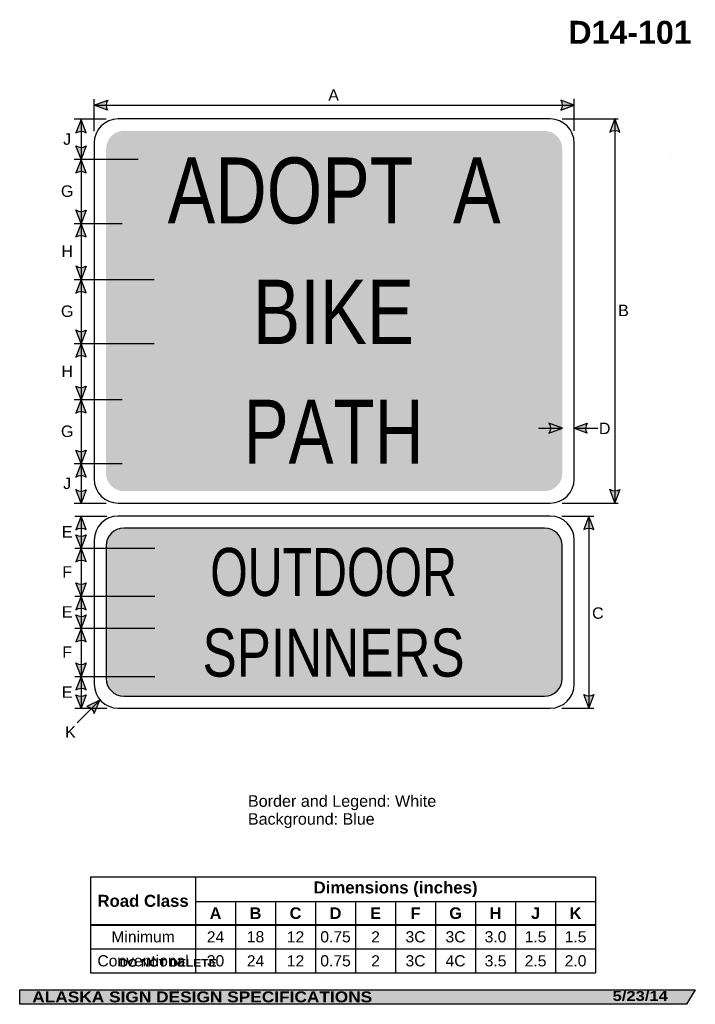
# Model space of a CAD drawing. Header units: feet. Extents: x 3.7 to 45.9, y 0.2 to 61.7.
import ezdxf
from ezdxf.enums import TextEntityAlignment as Align

# ---------------------------------------------------------------- set-up
doc = ezdxf.new("R2010")
doc.units = ezdxf.units.FT
doc.header["$MEASUREMENT"] = 0
doc.layers.add('Sign', color=7, linetype='Continuous')
doc.styles.add('ARIAL', font='arial.ttf')
doc.styles.add('ARIAL B', font='arialbd.ttf')
doc.styles.add('ARIAL BLACK B', font='ariblk.ttf')
doc.styles.add('ARIAL BLACK BI', font='ariblk.ttf')
doc.styles.add('FHWA SERIES C2000EX', font='txt')

# ---------------------------------------------------------------- blocks, each defined once
blk = doc.blocks.new('*T2')
at = {"color": 0, "linetype": 'ByBlock', "lineweight": -2, "transparency": 16777216}
for p, q in [((0, 0), (31.55600994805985, 0)), ((0, 0), (0, -5.990653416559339)), ((6.556009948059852, 0), (6.556009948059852, -5.990653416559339)), ((31.55600994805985, 0), (31.55600994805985, -5.990653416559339)), ((6.556009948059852, -1.537607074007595), (31.55600994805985, -1.537607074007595)), ((9.056009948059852, -1.537607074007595), (9.056009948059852, -5.990653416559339)), ((11.55600994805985, -1.537607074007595), (11.55600994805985, -5.990653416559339)), ((14.05600994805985, -1.537607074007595), (14.05600994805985, -5.990653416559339)), ((16.55600994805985, -1.537607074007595), (16.55600994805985, -5.990653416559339)), ((19.05600994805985, -1.537607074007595), (19.05600994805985, -5.990653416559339)), ((21.55600994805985, -1.537607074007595), (21.55600994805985, -5.990653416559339)), ((24.05600994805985, -1.537607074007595), (24.05600994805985, -5.990653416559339)), ((26.55600994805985, -1.537607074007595), (26.55600994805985, -5.990653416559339)), ((29.05600994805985, -1.537607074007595), (29.05600994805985, -5.990653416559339)), ((0, -2.990653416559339), (31.55600994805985, -2.990653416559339)), ((0, -4.490653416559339), (31.55600994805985, -4.490653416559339)), ((0, -5.990653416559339), (31.55600994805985, -5.990653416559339))]:
    blk.add_line(p, q, dxfattribs=at)
at = {"color": 18, "transparency": 16777216, "attachment_point": 5}
for s, insert, char_height, width, style in [('Dimensions (inches)', (19.05600994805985, -0.768803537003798), 0.75, 24.88, 'ARIAL B'), ('Road Class', (3.278004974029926, -1.495326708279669), 0.75, 6.436009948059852, 'ARIAL B'), ('A', (7.806009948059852, -2.264130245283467), 0.725, 2.379999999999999, 'ARIAL B'), ('B', (10.30600994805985, -2.264130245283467), 0.725, 2.379999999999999, 'ARIAL B'), ('C', (12.80600994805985, -2.264130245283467), 0.725, 2.379999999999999, 'ARIAL B'), ('D', (15.30600994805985, -2.264130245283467), 0.725, 2.379999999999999, 'ARIAL B'), ('E', (17.80600994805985, -2.264130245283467), 0.725, 2.379999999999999, 'ARIAL B'), ('F', (20.30600994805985, -2.264130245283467), 0.725, 2.379999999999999, 'ARIAL B'), ('G', (22.80600994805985, -2.264130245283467), 0.725, 2.379999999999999, 'ARIAL B'), ('H', (25.30600994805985, -2.264130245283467), 0.725, 2.379999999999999, 'ARIAL B'), ('J', (27.80600994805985, -2.264130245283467), 0.725, 2.379999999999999, 'ARIAL B'), ('K', (30.30600994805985, -2.264130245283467), 0.725, 2.379999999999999, 'ARIAL B'), ('Minimum', (3.278004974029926, -3.740653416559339), 0.7, 6.436009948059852, 'ARIAL'), ('24', (7.806009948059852, -3.740653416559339), 0.7, 2.379999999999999, 'ARIAL'), ('18', (10.30600994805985, -3.740653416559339), 0.7, 2.379999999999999, 'ARIAL'), ('12', (12.80600994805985, -3.740653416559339), 0.7, 2.379999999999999, 'ARIAL'), ('0.75', (15.30600994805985, -3.740653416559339), 0.7, 2.379999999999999, 'ARIAL'), ('2', (17.80600994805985, -3.740653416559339), 0.7, 2.379999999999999, 'ARIAL'), ('3C', (20.30600994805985, -3.740653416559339), 0.7, 2.379999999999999, 'ARIAL'), ('3C', (22.80600994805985, -3.740653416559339), 0.7, 2.379999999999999, 'ARIAL'), ('3.0', (25.30600994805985, -3.740653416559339), 0.7, 2.379999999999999, 'ARIAL'), ('1.5', (27.80600994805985, -3.740653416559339), 0.7, 2.379999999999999, 'ARIAL'), ('1.5', (30.30600994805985, -3.740653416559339), 0.7, 2.379999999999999, 'ARIAL'), ('Conventional', (3.278004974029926, -5.240653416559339), 0.7, 6.436009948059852, 'ARIAL'), ('30', (7.806009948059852, -5.240653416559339), 0.7, 2.379999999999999, 'ARIAL'), ('24', (10.30600994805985, -5.240653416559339), 0.7, 2.379999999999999, 'ARIAL'), ('12', (12.80600994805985, -5.240653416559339), 0.7, 2.379999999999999, 'ARIAL'), ('0.75', (15.30600994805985, -5.240653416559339), 0.7, 2.379999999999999, 'ARIAL'), ('2', (17.80600994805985, -5.240653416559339), 0.7, 2.379999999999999, 'ARIAL'), ('3C', (20.30600994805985, -5.240653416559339), 0.7, 2.379999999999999, 'ARIAL'), ('4C', (22.80600994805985, -5.240653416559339), 0.7, 2.379999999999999, 'ARIAL'), ('3.5', (25.30600994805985, -5.240653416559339), 0.7, 2.379999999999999, 'ARIAL'), ('2.5', (27.80600994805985, -5.240653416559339), 0.7, 2.379999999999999, 'ARIAL'), ('2.0', (30.30600994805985, -5.240653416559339), 0.7, 2.379999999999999, 'ARIAL')]:
    blk.add_mtext(s, dxfattribs=dict(at, insert=insert, char_height=char_height, width=width, style=style))

msp = doc.modelspace()

# ---------------------------------------------------------------- hatches: boundary and pattern name
h = msp.add_hatch(color=256)
h.dxf.hatch_style = 1
edge = h.paths.add_edge_path()
edge.add_line((9.19418366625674, 56.01879352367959), (8.356250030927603, 56.33553502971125))
edge.add_line((8.356250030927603, 56.33553502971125), (9.201906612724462, 56.6484136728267))
edge.add_arc((9.661418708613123, 56.32791983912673), 0.5602389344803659, 145.1055563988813, 213.4889293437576)
h = msp.add_hatch(color=256)
h.dxf.hatch_style = 1
edge = h.paths.add_edge_path()
edge.add_line((37.51505932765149, 56.01879352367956), (38.35299296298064, 56.33553502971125))
edge.add_line((38.35299296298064, 56.33553502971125), (37.50733638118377, 56.64841367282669))
edge.add_arc((37.04782428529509, 56.32791983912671), 0.5602389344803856, -33.48892934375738, 34.89444360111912, ccw=False)
h = msp.add_hatch(color=256)
h.dxf.hatch_style = 1
edge = h.paths.add_edge_path()
edge.add_line((7.847956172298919, 54.61671019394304), (7.532051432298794, 55.45495965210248))
edge.add_line((7.532051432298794, 55.45495965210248), (7.218328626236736, 54.60961587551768))
edge.add_arc((7.538363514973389, 54.1497840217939), 0.560238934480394, 56.453865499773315, 124.83723844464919, ccw=False)
h = msp.add_hatch(color=256)
h.dxf.hatch_style = 1
edge = h.paths.add_edge_path()
edge.add_line((41.21121071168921, 54.66037151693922), (40.89530597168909, 55.49862097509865))
edge.add_line((40.89530597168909, 55.49862097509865), (40.58158316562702, 54.65327719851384))
edge.add_arc((40.90161805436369, 54.19344534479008), 0.560238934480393, 56.45386549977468, 124.8372384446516, ccw=False)
h = msp.add_hatch(color=256)
h.dxf.hatch_style = 1
edge = h.paths.add_edge_path()
edge.add_line((7.847956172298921, 53.79462109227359), (7.532051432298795, 52.95637163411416))
edge.add_line((7.532051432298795, 52.95637163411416), (7.218328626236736, 53.80171541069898))
edge.add_arc((7.538363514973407, 54.26154726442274), 0.5602389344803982, 235.1627615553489, 303.5461345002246)
h = msp.add_hatch(color=256)
h.dxf.hatch_style = 1
edge = h.paths.add_edge_path()
edge.add_line((7.847956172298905, 52.1142159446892), (7.53205143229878, 52.95246540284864))
edge.add_line((7.53205143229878, 52.95246540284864), (7.218328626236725, 52.10712162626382))
edge.add_arc((7.538363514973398, 51.64728977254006), 0.5602389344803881, 56.45386549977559, 124.8372384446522, ccw=False)
h = msp.add_hatch(color=256)
h.dxf.hatch_style = 1
edge = h.paths.add_edge_path()
edge.add_line((7.847956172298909, 49.79071486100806), (7.53205143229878, 48.95246540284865))
edge.add_line((7.53205143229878, 48.95246540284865), (7.218328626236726, 49.79780917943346))
edge.add_arc((7.538363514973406, 50.25764103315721), 0.5602389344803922, 235.1627615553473, 303.5461345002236)
h = msp.add_hatch(color=256)
h.dxf.hatch_style = 1
edge = h.paths.add_edge_path()
edge.add_line((7.847956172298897, 48.11226282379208), (7.532051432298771, 48.9505122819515))
edge.add_line((7.532051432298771, 48.9505122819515), (7.218328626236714, 48.10516850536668))
edge.add_arc((7.538363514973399, 47.64533665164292), 0.5602389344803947, 56.45386549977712, 124.83723844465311, ccw=False)
h = msp.add_hatch(color=256)
h.dxf.hatch_style = 1
edge = h.paths.add_edge_path()
edge.add_line((7.848697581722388, 46.28679441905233), (7.532792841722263, 45.44854496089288))
edge.add_line((7.532792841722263, 45.44854496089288), (7.219070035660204, 46.29388873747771))
edge.add_arc((7.539104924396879, 46.75372059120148), 0.560238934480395, 235.1627615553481, 303.5461345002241)
h = msp.add_hatch(color=256)
h.dxf.hatch_style = 1
edge = h.paths.add_edge_path()
edge.add_line((7.847956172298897, 44.61226282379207), (7.532051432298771, 45.4505122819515))
edge.add_line((7.532051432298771, 45.4505122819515), (7.218328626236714, 44.60516850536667))
edge.add_arc((7.538363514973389, 44.14533665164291), 0.560238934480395, 56.45386549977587, 124.83723844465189, ccw=False)
h = msp.add_hatch(color=256)
h.dxf.hatch_style = 1
edge = h.paths.add_edge_path()
edge.add_line((7.847956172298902, 42.28876174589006), (7.532051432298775, 41.45051228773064))
edge.add_line((7.532051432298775, 41.45051228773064), (7.218328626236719, 42.29585606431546))
edge.add_arc((7.538363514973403, 42.75568791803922), 0.5602389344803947, 235.1627615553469, 303.5461345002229)
h = msp.add_hatch(color=256)
h.dxf.hatch_style = 1
edge = h.paths.add_edge_path()
edge.add_line((7.847956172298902, 40.61226282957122), (7.532051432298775, 41.45051228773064))
edge.add_line((7.532051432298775, 41.45051228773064), (7.218328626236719, 40.60516851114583))
edge.add_arc((7.538363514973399, 40.14533665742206), 0.560238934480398, 56.453865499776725, 124.83723844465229, ccw=False)
h = msp.add_hatch(color=256)
h.dxf.hatch_style = 1
edge = h.paths.add_edge_path()
edge.add_line((7.847956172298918, 38.78680862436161), (7.532051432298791, 37.94855916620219))
edge.add_line((7.532051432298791, 37.94855916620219), (7.218328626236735, 38.793902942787))
edge.add_arc((7.53836351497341, 39.25373479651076), 0.560238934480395, 235.1627615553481, 303.546134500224)
h = msp.add_hatch(color=256)
h.dxf.hatch_style = 1
edge = h.paths.add_edge_path()
edge.add_line((7.847956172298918, 37.10998419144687), (7.53205143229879, 37.9482336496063))
edge.add_line((7.53205143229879, 37.9482336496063), (7.218328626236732, 37.10288987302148))
edge.add_arc((7.538363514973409, 36.64305801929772), 0.5602389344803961, 56.453865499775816, 124.837238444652, ccw=False)
at = {"true_color": 0xffffff}
h = msp.add_hatch(color=7, dxfattribs=at)
h.dxf.hatch_style = 1
edge = h.paths.add_edge_path()
edge.add_line((36.77547600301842, 35.8417102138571), (37.61340963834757, 36.1584517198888))
edge.add_line((37.61340963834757, 36.1584517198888), (36.7677530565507, 36.47133036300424))
edge.add_arc((36.30824096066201, 36.15083652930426), 0.5602389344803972, -33.488929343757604, 34.89444360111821, ccw=False)
h = msp.add_hatch(color=256)
h.dxf.hatch_style = 1
edge = h.paths.add_edge_path()
edge.add_line((39.15967660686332, 35.84171021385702), (38.32174297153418, 36.15845171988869))
edge.add_line((38.32174297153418, 36.15845171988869), (39.16739955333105, 36.47133036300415))
edge.add_arc((39.62691164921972, 36.15083652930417), 0.5602389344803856, 145.1055563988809, 213.4889293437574)
h = msp.add_hatch(color=256)
h.dxf.hatch_style = 1
edge = h.paths.add_edge_path()
edge.add_line((7.847956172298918, 34.78680862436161), (7.532051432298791, 33.94855916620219))
edge.add_line((7.532051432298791, 33.94855916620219), (7.218328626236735, 34.79390294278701))
edge.add_arc((7.53836351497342, 35.25373479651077), 0.5602389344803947, 235.1627615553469, 303.5461345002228)
h = msp.add_hatch(color=256)
h.dxf.hatch_style = 1
edge = h.paths.add_edge_path()
edge.add_line((7.847956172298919, 33.10889054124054), (7.532051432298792, 33.94713999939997))
edge.add_line((7.532051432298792, 33.94713999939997), (7.218328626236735, 33.10179622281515))
edge.add_arc((7.538363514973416, 32.64196436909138), 0.560238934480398, 56.453865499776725, 124.83723844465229, ccw=False)
h = msp.add_hatch(color=256)
h.dxf.hatch_style = 1
edge = h.paths.add_edge_path()
edge.add_line((7.847956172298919, 32.31664303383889), (7.532051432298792, 31.47839357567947))
edge.add_line((7.532051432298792, 31.47839357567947), (7.218328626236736, 32.32373735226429))
edge.add_arc((7.538363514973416, 32.78356920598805), 0.5602389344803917, 235.1627615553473, 303.5461345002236)
h = msp.add_hatch(color=256)
h.dxf.hatch_style = 1
edge = h.paths.add_edge_path()
edge.add_line((41.21121071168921, 32.33687043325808), (40.89530597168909, 31.49862097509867))
edge.add_line((40.89530597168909, 31.49862097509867), (40.58158316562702, 32.34396475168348))
edge.add_arc((40.90161805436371, 32.80379660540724), 0.5602389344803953, 235.1627615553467, 303.5461345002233)
h = msp.add_hatch(color=256)
h.dxf.hatch_style = 1
edge = h.paths.add_edge_path()
edge.add_line((7.847956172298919, 29.82541061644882), (7.532051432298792, 30.66366007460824))
edge.add_line((7.532051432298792, 30.66366007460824), (7.218328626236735, 29.81831629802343))
edge.add_arc((7.538363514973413, 29.35848444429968), 0.5602389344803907, 56.45386549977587, 124.8372384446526, ccw=False)
h = msp.add_hatch(color=256)
h.dxf.hatch_style = 1
edge = h.paths.add_edge_path()
edge.add_line((39.58621071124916, 29.83061895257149), (39.27030597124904, 30.66886841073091))
edge.add_line((39.27030597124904, 30.66886841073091), (38.95658316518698, 29.8235246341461))
edge.add_arc((39.27661805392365, 29.36369278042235), 0.56023893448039, 56.45386549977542, 124.8372384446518, ccw=False)
h = msp.add_hatch(color=256)
h.dxf.hatch_style = 1
edge = h.paths.add_edge_path()
edge.add_line((7.847956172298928, 29.49930537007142), (7.532051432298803, 28.661055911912))
edge.add_line((7.532051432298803, 28.661055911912), (7.218328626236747, 29.50639968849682))
edge.add_arc((7.538363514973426, 29.96623154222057), 0.5602389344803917, 235.1627615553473, 303.5461345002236)
h = msp.add_hatch(color=256)
h.dxf.hatch_style = 1
edge = h.paths.add_edge_path()
edge.add_line((7.847956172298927, 27.82280645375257), (7.532051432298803, 28.661055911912))
edge.add_line((7.532051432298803, 28.661055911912), (7.218328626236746, 27.81571213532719))
edge.add_arc((7.538363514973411, 27.35588028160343), 0.5602389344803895, 56.45386549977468, 124.83723844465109, ccw=False)
h = msp.add_hatch(color=256)
h.dxf.hatch_style = 1
edge = h.paths.add_edge_path()
edge.add_line((7.847956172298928, 26.49930537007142), (7.532051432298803, 25.66105591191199))
edge.add_line((7.532051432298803, 25.66105591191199), (7.218328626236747, 26.50639968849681))
edge.add_arc((7.538363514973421, 26.96623154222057), 0.5602389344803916, 235.162761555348, 303.5461345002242)
h = msp.add_hatch(color=256)
h.dxf.hatch_style = 1
edge = h.paths.add_edge_path()
edge.add_line((7.847956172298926, 24.82020229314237), (7.532051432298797, 25.65845175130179))
edge.add_line((7.532051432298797, 25.65845175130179), (7.218328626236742, 24.81310797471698))
edge.add_arc((7.53836351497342, 24.35327612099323), 0.5602389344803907, 56.45386549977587, 124.8372384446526, ccw=False)
h = msp.add_hatch(color=256)
h.dxf.hatch_style = 1
edge = h.paths.add_edge_path()
edge.add_line((7.847956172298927, 24.49670120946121), (7.532051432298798, 23.65845175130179))
edge.add_line((7.532051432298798, 23.65845175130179), (7.218328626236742, 24.50379552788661))
edge.add_arc((7.538363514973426, 24.96362738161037), 0.5602389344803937, 235.162761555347, 303.5461345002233)
h = msp.add_hatch(color=256)
h.dxf.hatch_style = 1
edge = h.paths.add_edge_path()
edge.add_line((7.847956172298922, 22.81759813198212), (7.532051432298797, 23.65584759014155))
edge.add_line((7.532051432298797, 23.65584759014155), (7.218328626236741, 22.81050381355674))
edge.add_arc((7.53836351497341, 22.35067195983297), 0.5602389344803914, 56.45386549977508, 124.8372384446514, ccw=False)
h = msp.add_hatch(color=256)
h.dxf.hatch_style = 1
edge = h.paths.add_edge_path()
edge.add_line((7.847956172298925, 21.49442257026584), (7.532051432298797, 20.65617311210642))
edge.add_line((7.532051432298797, 20.65617311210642), (7.218328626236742, 21.50151688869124))
edge.add_arc((7.538363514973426, 21.96134874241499), 0.5602389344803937, 235.162761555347, 303.5461345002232)
h = msp.add_hatch(color=256)
h.dxf.hatch_style = 1
edge = h.paths.add_edge_path()
edge.add_line((7.847956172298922, 19.8169470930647), (7.532051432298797, 20.65519655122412))
edge.add_line((7.532051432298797, 20.65519655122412), (7.218328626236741, 19.80985277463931))
edge.add_arc((7.538363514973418, 19.35002092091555), 0.5602389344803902, 56.453865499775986, 124.83723844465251, ccw=False)
h = msp.add_hatch(color=256)
h.dxf.hatch_style = 1
edge = h.paths.add_edge_path()
edge.add_line((7.847956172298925, 19.50190953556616), (7.532051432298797, 18.66366007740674))
edge.add_line((7.532051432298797, 18.66366007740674), (7.218328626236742, 19.50900385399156))
edge.add_arc((7.538363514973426, 19.96883570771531), 0.5602389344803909, 235.1627615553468, 303.5461345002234)
h = msp.add_hatch(color=256)
h.dxf.hatch_style = 1
edge = h.paths.add_edge_path()
edge.add_line((8.360346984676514, 18.34293440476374), (8.707161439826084, 19.16887489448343))
edge.add_line((8.707161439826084, 19.16887489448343), (7.898204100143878, 18.77060849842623))
edge.add_arc((7.8145256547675, 18.21665400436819), 0.5602389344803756, 13.026667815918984, 81.41004076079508, ccw=False)
h = msp.add_hatch(color=256)
h.dxf.hatch_style = 1
edge = h.paths.add_edge_path()
edge.add_line((39.58621071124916, 19.52437047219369), (39.27030597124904, 18.68612101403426))
edge.add_line((39.27030597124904, 18.68612101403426), (38.95658316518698, 19.53146479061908))
edge.add_arc((39.27661805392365, 19.99129664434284), 0.56023893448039, 235.1627615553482, 303.5461345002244)
at = {"layer": 'Sign', "true_color": 0x0000dd}
h = msp.add_hatch(color=172, dxfattribs=at)
edge = h.paths.add_edge_path(flags=0)
edge.add_spline(control_points=[(10.20299296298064, 54.72839357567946), (10.20299296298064, 54.72839357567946), (36.50299296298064, 54.72839357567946), (36.50299296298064, 54.72839357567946), (37.11009948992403, 54.72839357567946), (37.60299296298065, 54.23550010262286), (37.60299296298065, 53.62839357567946), (37.60299296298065, 53.62839357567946), (37.60299296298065, 33.32839357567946), (37.60299296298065, 33.32839357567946), (37.60299296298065, 32.72128704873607), (37.11009948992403, 32.22839357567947), (36.50299296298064, 32.22839357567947), (36.50299296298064, 32.22839357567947), (10.20299296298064, 32.22839357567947), (10.20299296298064, 32.22839357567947), (9.595886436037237, 32.22839357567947), (9.102992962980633, 32.72128704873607), (9.102992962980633, 33.32839357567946), (9.102992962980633, 33.32839357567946), (9.102992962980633, 53.62839357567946), (9.102992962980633, 53.62839357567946), (9.102992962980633, 54.23550010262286), (9.595886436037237, 54.72839357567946), (10.20299296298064, 54.72839357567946)], knot_values=[0, 0, 0, 0, 1, 1, 1, 2, 2, 2, 3, 3, 3, 4, 4, 4, 5, 5, 5, 6, 6, 6, 7, 7, 7, 8, 8, 8, 8], degree=3, periodic=0)
h = msp.add_hatch(color=172, dxfattribs=at)
edge = h.paths.add_edge_path(flags=0)
edge.add_spline(control_points=[(10.20625001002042, 29.91886841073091), (10.20625001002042, 29.91886841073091), (36.50625001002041, 29.91886841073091), (36.50625001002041, 29.91886841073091), (37.11335653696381, 29.91886841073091), (37.60625001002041, 29.42597493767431), (37.60625001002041, 28.8188684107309), (37.60625001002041, 28.8188684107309), (37.60625001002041, 20.5188684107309), (37.60625001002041, 20.5188684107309), (37.60625001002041, 19.9117618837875), (37.11335653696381, 19.4188684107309), (36.50625001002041, 19.4188684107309), (36.50625001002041, 19.4188684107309), (10.20625001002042, 19.4188684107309), (10.20625001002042, 19.4188684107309), (9.599143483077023, 19.4188684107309), (9.10625001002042, 19.9117618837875), (9.10625001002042, 20.5188684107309), (9.10625001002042, 20.5188684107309), (9.10625001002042, 28.8188684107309), (9.10625001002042, 28.8188684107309), (9.10625001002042, 29.42597493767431), (9.599143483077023, 29.91886841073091), (10.20625001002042, 29.91886841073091)], knot_values=[0, 0, 0, 0, 1, 1, 1, 2, 2, 2, 3, 3, 3, 4, 4, 4, 5, 5, 5, 6, 6, 6, 7, 7, 7, 8, 8, 8, 8], degree=3, periodic=0)
at = {"layer": 'Sign', "true_color": 0x000000}
msp.add_hatch(color=18, dxfattribs=at).paths.add_polyline_path([(3.699686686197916, 1.066867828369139), (45.92097727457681, 1.066867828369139), (45.37503178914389, 0.1671574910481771), (3.701084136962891, 0.1671574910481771)], flags=0)

# ---------------------------------------------------------------- linework, layer by layer
for p, q in [((8.132396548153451, 8.121834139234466), (39.68840649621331, 8.121834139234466)), ((8.132396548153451, 5.160250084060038), (39.68840649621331, 5.160250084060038)), ((8.132396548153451, 5.160250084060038), (8.132396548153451, 5.102111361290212)), ((8.132396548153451, 5.102111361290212), (39.68840649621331, 5.102111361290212))]:
    msp.add_line(p, q)
for points in [[(9.19418366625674, 56.01879352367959), (8.356250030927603, 56.33553502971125), (9.201906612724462, 56.6484136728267, 0.307560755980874), (9.19418366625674, 56.01879352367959, 4.141293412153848)], [(37.51505932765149, 56.01879352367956), (38.35299296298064, 56.33553502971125), (37.50733638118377, 56.64841367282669, -0.307560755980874), (37.51505932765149, 56.01879352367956, -4.141293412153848)], [(7.847956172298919, 54.61671019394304), (7.532051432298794, 55.45495965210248), (7.218328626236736, 54.60961587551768, -0.307560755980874), (7.847956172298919, 54.61671019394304, -4.141293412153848)], [(41.21121071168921, 54.66037151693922), (40.89530597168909, 55.49862097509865), (40.58158316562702, 54.65327719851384, -0.307560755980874), (41.21121071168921, 54.66037151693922, -4.141293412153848)], [(7.847956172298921, 53.79462109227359), (7.532051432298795, 52.95637163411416), (7.218328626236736, 53.80171541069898, 0.307560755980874), (7.847956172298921, 53.79462109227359, 4.141293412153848)], [(7.847956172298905, 52.1142159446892), (7.53205143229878, 52.95246540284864), (7.218328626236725, 52.10712162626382, -0.307560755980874), (7.847956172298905, 52.1142159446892, -4.141293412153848)], [(7.847956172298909, 49.79071486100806), (7.53205143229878, 48.95246540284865), (7.218328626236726, 49.79780917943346, 0.307560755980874), (7.847956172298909, 49.79071486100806, 4.141293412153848)], [(7.847956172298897, 48.11226282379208), (7.532051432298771, 48.9505122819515), (7.218328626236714, 48.10516850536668, -0.307560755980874), (7.847956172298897, 48.11226282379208, -4.141293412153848)], [(7.848697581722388, 46.28679441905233), (7.532792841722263, 45.44854496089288), (7.219070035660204, 46.29388873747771, 0.307560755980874), (7.848697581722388, 46.28679441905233, 4.141293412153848)], [(7.847956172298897, 44.61226282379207), (7.532051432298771, 45.4505122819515), (7.218328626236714, 44.60516850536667, -0.307560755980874), (7.847956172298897, 44.61226282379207, -4.141293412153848)], [(7.847956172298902, 42.28876174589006), (7.532051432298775, 41.45051228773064), (7.218328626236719, 42.29585606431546, 0.307560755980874), (7.847956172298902, 42.28876174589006, 4.141293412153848)], [(7.847956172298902, 40.61226282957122), (7.532051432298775, 41.45051228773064), (7.218328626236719, 40.60516851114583, -0.307560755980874), (7.847956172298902, 40.61226282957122, -4.141293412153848)], [(7.847956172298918, 38.78680862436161), (7.532051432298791, 37.94855916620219), (7.218328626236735, 38.793902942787, 0.307560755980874), (7.847956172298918, 38.78680862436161, 4.141293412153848)], [(7.847956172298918, 37.10998419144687), (7.53205143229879, 37.9482336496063), (7.218328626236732, 37.10288987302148, -0.307560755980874), (7.847956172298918, 37.10998419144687, -4.141293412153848)], [(39.15967660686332, 35.84171021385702), (38.32174297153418, 36.15845171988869), (39.16739955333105, 36.47133036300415, 0.307560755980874), (39.15967660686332, 35.84171021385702, 4.141293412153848)], [(7.847956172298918, 34.78680862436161), (7.532051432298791, 33.94855916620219), (7.218328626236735, 34.79390294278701, 0.307560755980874), (7.847956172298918, 34.78680862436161, 4.141293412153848)], [(7.847956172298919, 33.10889054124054), (7.532051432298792, 33.94713999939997), (7.218328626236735, 33.10179622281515, -0.307560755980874), (7.847956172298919, 33.10889054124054, -4.141293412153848)], [(7.847956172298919, 32.31664303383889), (7.532051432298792, 31.47839357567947), (7.218328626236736, 32.32373735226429, 0.307560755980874), (7.847956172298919, 32.31664303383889, 4.141293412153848)], [(41.21121071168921, 32.33687043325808), (40.89530597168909, 31.49862097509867), (40.58158316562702, 32.34396475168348, 0.307560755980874), (41.21121071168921, 32.33687043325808, 4.141293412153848)], [(7.847956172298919, 29.82541061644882), (7.532051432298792, 30.66366007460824), (7.218328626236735, 29.81831629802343, -0.307560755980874), (7.847956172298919, 29.82541061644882, -4.141293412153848)], [(39.58621071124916, 29.83061895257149), (39.27030597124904, 30.66886841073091), (38.95658316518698, 29.8235246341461, -0.307560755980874), (39.58621071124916, 29.83061895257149, -4.141293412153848)], [(7.847956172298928, 29.49930537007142), (7.532051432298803, 28.661055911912), (7.218328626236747, 29.50639968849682, 0.307560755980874), (7.847956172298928, 29.49930537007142, 4.141293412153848)], [(7.847956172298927, 27.82280645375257), (7.532051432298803, 28.661055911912), (7.218328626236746, 27.81571213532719, -0.307560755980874), (7.847956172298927, 27.82280645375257, -4.141293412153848)], [(7.847956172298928, 26.49930537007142), (7.532051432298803, 25.66105591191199), (7.218328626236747, 26.50639968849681, 0.307560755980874), (7.847956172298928, 26.49930537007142, 4.141293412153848)], [(7.847956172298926, 24.82020229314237), (7.532051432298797, 25.65845175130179), (7.218328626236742, 24.81310797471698, -0.307560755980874), (7.847956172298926, 24.82020229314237, -4.141293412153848)], [(7.847956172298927, 24.49670120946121), (7.532051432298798, 23.65845175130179), (7.218328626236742, 24.50379552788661, 0.307560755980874), (7.847956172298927, 24.49670120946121, 4.141293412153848)], [(7.847956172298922, 22.81759813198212), (7.532051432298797, 23.65584759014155), (7.218328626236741, 22.81050381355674, -0.307560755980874), (7.847956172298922, 22.81759813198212, -4.141293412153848)], [(7.847956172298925, 21.49442257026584), (7.532051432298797, 20.65617311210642), (7.218328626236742, 21.50151688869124, 0.307560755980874), (7.847956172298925, 21.49442257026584, 4.141293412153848)], [(7.847956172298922, 19.8169470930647), (7.532051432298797, 20.65519655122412), (7.218328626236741, 19.80985277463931, -0.307560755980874), (7.847956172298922, 19.8169470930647, -4.141293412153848)], [(7.847956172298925, 19.50190953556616), (7.532051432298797, 18.66366007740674), (7.218328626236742, 19.50900385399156, 0.307560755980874), (7.847956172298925, 19.50190953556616, 4.141293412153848)], [(8.360346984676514, 18.34293440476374), (8.707161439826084, 19.16887489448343), (7.898204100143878, 18.77060849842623, -0.307560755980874), (8.360346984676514, 18.34293440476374, -4.141293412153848)], [(39.58621071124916, 19.52437047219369), (39.27030597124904, 18.68612101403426), (38.95658316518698, 19.53146479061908, 0.307560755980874), (39.58621071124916, 19.52437047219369, 4.141293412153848)]]:
    msp.add_lwpolyline(points, format="xyb")
at = {"color": 7, "true_color": 0xffffff}
msp.add_lwpolyline([(36.77547600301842, 35.8417102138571), (37.61340963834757, 36.1584517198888), (36.7677530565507, 36.47133036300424, -0.307560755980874), (36.77547600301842, 35.8417102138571, -4.141293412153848)], format="xyb", dxfattribs=at)
at = {"layer": 'Sign', "color": 18, "lineweight": -3, "true_color": 0x000000}
for p, q in [((8.352992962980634, 54.72095173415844), (8.352992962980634, 56.72095173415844)), ((38.35299296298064, 54.73136836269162), (38.35299296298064, 56.73136836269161)), ((8.356250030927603, 56.33553502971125), (38.3562500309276, 56.33553502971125)), ((7.103692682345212, 55.47839357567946), (9.103692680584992, 55.47839357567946)), ((7.532051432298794, 55.45495965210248), (7.532051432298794, 52.95495965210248)), ((37.60364580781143, 55.47839357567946), (41.10364580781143, 55.47839357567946)), ((40.89530597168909, 55.49862097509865), (40.89530597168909, 31.49862097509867)), ((7.103692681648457, 52.95637163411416), (9.10369267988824, 52.95637163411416)), ((7.53205143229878, 52.95246540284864), (7.53205143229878, 48.95246540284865)), ((7.103692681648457, 48.95246539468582), (9.10369267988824, 48.95246539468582)), ((7.532051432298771, 48.9505122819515), (7.532051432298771, 45.4505122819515)), ((7.103692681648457, 45.44986123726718), (9.10369267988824, 45.44986123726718)), ((7.532051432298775, 45.44986124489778), (7.532051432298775, 41.44986124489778)), ((7.103041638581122, 41.45051228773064), (9.103041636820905, 41.45051228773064)), ((7.532051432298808, 41.44855916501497), (7.532051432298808, 37.94855916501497)), ((7.103041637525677, 37.9482336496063), (9.10304163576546, 37.9482336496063)), ((7.53205143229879, 37.94855916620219), (7.53205143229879, 33.94855916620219)), ((38.32174297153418, 36.15845171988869), (39.82174297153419, 36.15845171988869)), ((7.103041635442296, 33.94823365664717), (9.10304163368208, 33.94823365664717)), ((7.532051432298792, 33.94713999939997), (7.532051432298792, 31.44713999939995)), ((7.103041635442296, 31.47839357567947), (9.10304163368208, 31.47839357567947)), ((37.59843747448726, 31.47839357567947), (41.09843747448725, 31.47839357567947)), ((7.142708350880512, 30.66886841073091), (9.142708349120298, 30.66886841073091)), ((7.532051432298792, 30.66366007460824), (7.532051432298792, 28.66366007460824)), ((37.57369788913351, 30.66886841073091), (39.57369788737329, 30.66886841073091)), ((39.27030597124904, 30.68612101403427), (39.27030597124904, 18.68612101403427)), ((7.137825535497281, 28.66268350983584), (9.137825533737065, 28.66268350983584)), ((7.532051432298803, 28.661055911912), (7.532051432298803, 25.661055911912)), ((7.137825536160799, 25.66007934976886), (9.13782553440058, 25.66007934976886)), ((7.532051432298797, 25.65845175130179), (7.532051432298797, 23.65845175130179)), ((7.137825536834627, 23.65747518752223), (9.13782553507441, 23.65747518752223)), ((7.532051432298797, 23.65584759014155), (7.532051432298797, 20.65584759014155)), ((7.138151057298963, 20.65617311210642), (9.138151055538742, 20.65617311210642)), ((7.532051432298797, 20.65519655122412), (7.532051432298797, 18.65519655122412)), ((8.707161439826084, 19.16887489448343), (7.292947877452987, 17.75466133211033)), ((7.142708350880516, 18.66366007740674), (9.142708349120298, 18.66366007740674)), ((37.57369788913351, 18.6688684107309), (39.57369788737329, 18.6688684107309))]:
    msp.add_line(p, q, dxfattribs=at)
at = {"layer": 'Sign', "color": 7, "lineweight": -3, "true_color": 0xffffff}
for p, q in [((9.103692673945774, 52.95669719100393), (11.10369267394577, 52.95669719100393)), ((9.104224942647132, 48.95185688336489), (10.10422494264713, 48.95185688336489)), ((9.099786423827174, 45.44953573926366), (12.09978642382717, 45.44953573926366)), ((9.103692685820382, 41.45083783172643), (12.10369268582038, 41.45083783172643)), ((9.103041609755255, 37.94790812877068), (10.10304160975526, 37.94790812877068)), ((36.11340963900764, 36.1584517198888), (37.61340963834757, 36.1584517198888)), ((9.103041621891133, 33.94790813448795), (10.10304162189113, 33.94790813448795)), ((9.137499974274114, 28.6619873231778), (12.13749997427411, 28.6619873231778)), ((9.13750002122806, 25.66105590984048), (12.13750002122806, 25.66105590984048)), ((9.140104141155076, 23.659383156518), (12.14010414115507, 23.659383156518)), ((9.140104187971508, 20.65584758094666), (12.1401041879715, 20.65584758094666))]:
    msp.add_line(p, q, dxfattribs=at)
at = {"layer": 'Sign'}
msp.add_line((44.37549209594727, 53.28188578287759), (44.37549209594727, 53.28188578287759), dxfattribs=at)
at = {"layer": 'Sign', "color": 250, "lineweight": -3, "true_color": 0x1f1a17}
msp.add_line((44.37549209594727, 53.28188578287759), (44.37549209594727, 53.28188578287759), dxfattribs=at)
msp.add_lwpolyline([(3.699686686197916, 1.066867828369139), (45.92097727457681, 1.066867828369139), (45.37503178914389, 0.1671574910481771), (3.701084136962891, 0.1671574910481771)], close=True, dxfattribs=at)
at = {"layer": 'Sign', "color": 18, "lineweight": -3, "true_color": 0x000000}
for points in [[(9.852992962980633, 55.47839357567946), (9.852992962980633, 55.47839357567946), (36.85299296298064, 55.47839357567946), (36.85299296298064, 55.47839357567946), (37.68086549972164, 55.47839357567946), (38.35299296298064, 54.80626611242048), (38.35299296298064, 53.97839357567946), (38.35299296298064, 53.97839357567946), (38.35299296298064, 32.97839357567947), (38.35299296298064, 32.97839357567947), (38.35299296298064, 32.15052103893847), (37.68086549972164, 31.47839357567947), (36.85299296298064, 31.47839357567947), (36.85299296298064, 31.47839357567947), (9.852992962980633, 31.47839357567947), (9.852992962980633, 31.47839357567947), (9.025120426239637, 31.47839357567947), (8.352992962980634, 32.15052103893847), (8.352992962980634, 32.97839357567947), (8.352992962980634, 32.97839357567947), (8.352992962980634, 53.97839357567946), (8.352992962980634, 53.97839357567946), (8.352992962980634, 54.80626611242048), (9.025120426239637, 55.47839357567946), (9.852992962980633, 55.47839357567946)], [(9.85625001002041, 30.66886841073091), (9.85625001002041, 30.66886841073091), (36.85625001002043, 30.66886841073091), (36.85625001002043, 30.66886841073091), (37.68412254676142, 30.66886841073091), (38.35625001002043, 29.9967409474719), (38.35625001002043, 29.16886841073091), (38.35625001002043, 29.16886841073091), (38.35625001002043, 20.1688684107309), (38.35625001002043, 20.1688684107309), (38.35625001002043, 19.3409958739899), (37.68412254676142, 18.6688684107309), (36.85625001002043, 18.6688684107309), (36.85625001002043, 18.6688684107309), (9.85625001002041, 18.6688684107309), (9.85625001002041, 18.6688684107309), (9.028377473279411, 18.6688684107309), (8.35625001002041, 19.3409958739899), (8.35625001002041, 20.1688684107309), (8.35625001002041, 20.1688684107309), (8.35625001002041, 29.16886841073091), (8.35625001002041, 29.16886841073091), (8.35625001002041, 29.9967409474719), (9.028377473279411, 30.66886841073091), (9.85625001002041, 30.66886841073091)], [(9.856250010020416, 30.66886841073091), (9.856250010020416, 30.66886841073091), (36.85625001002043, 30.66886841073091), (36.85625001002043, 30.66886841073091), (37.68412254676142, 30.66886841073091), (38.35625001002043, 29.9967409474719), (38.35625001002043, 29.16886841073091), (38.35625001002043, 29.16886841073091), (38.35625001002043, 20.1688684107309), (38.35625001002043, 20.1688684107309), (38.35625001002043, 19.3409958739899), (37.68412254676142, 18.6688684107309), (36.85625001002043, 18.6688684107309), (36.85625001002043, 18.6688684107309), (9.856250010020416, 18.6688684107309), (9.856250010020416, 18.6688684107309), (9.028377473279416, 18.6688684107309), (8.356250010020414, 19.3409958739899), (8.356250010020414, 20.1688684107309), (8.356250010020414, 20.1688684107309), (8.356250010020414, 29.16886841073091), (8.356250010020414, 29.16886841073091), (8.356250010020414, 29.9967409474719), (9.028377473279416, 30.66886841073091), (9.856250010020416, 30.66886841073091)]]:
    msp.add_open_spline(points, degree=3, knots=[0, 0, 0, 0, 1, 1, 1, 2, 2, 2, 3, 3, 3, 4, 4, 4, 5, 5, 5, 6, 6, 6, 7, 7, 7, 8, 8, 8, 8], dxfattribs=at)
at = {"layer": 'Sign', "color": 7, "lineweight": -3, "true_color": 0xffffff}
msp.add_open_spline([(10.20625001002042, 29.91886841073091), (10.20625001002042, 29.91886841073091), (36.50625001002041, 29.91886841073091), (36.50625001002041, 29.91886841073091), (37.11335653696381, 29.91886841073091), (37.60625001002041, 29.42597493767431), (37.60625001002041, 28.8188684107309), (37.60625001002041, 28.8188684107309), (37.60625001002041, 20.5188684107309), (37.60625001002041, 20.5188684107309), (37.60625001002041, 19.9117618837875), (37.11335653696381, 19.4188684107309), (36.50625001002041, 19.4188684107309), (36.50625001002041, 19.4188684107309), (10.20625001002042, 19.4188684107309), (10.20625001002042, 19.4188684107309), (9.599143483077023, 19.4188684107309), (9.10625001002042, 19.9117618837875), (9.10625001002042, 20.5188684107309), (9.10625001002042, 20.5188684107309), (9.10625001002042, 28.8188684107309), (9.10625001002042, 28.8188684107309), (9.10625001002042, 29.42597493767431), (9.599143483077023, 29.91886841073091), (10.20625001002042, 29.91886841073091)], degree=3, knots=[0, 0, 0, 0, 1, 1, 1, 2, 2, 2, 3, 3, 3, 4, 4, 4, 5, 5, 5, 6, 6, 6, 7, 7, 7, 8, 8, 8, 8], dxfattribs=at)

# ---------------------------------------------------------------- block references
msp.add_blockref('*T2', (8.132396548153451, 8.121834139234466))

# ---------------------------------------------------------------- texts
at = {"layer": 'Sign', "color": 18, "true_color": 0x000000}
for s, height, style, p, p2 in [('D14-101', 1.436888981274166, 'ARIAL B', (37.98878707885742, 60.17263982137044), (45.68878696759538, 60.17263982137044)), ('A', 0.7174726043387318, 'ARIAL', (22.98169924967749, 56.61261840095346), (23.65169924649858, 56.61261840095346)), ('J', 0.7158203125, 'ARIAL', (6.417083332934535, 53.86495965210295), (6.917083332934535, 53.86495965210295)), ('G', 0.7178154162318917, 'ARIAL', (6.277083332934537, 50.61246540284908), (7.057083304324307, 50.61246540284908)), ('H', 0.7136714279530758, 'ARIAL', (6.307083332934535, 46.86051228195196), (7.027083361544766, 46.86051228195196)), ('G', 0.7178154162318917, 'ARIAL', (6.277083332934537, 43.10986124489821), (7.057083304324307, 43.10986124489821)), ('B', 0.7190483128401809, 'ARIAL', (41.09583333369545, 43.15862097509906), (41.76583333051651, 43.15862097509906)), ('H', 0.7136714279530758, 'ARIAL', (6.307083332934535, 39.35855916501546), (7.027083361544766, 39.35855916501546)), ('G', 0.7178154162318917, 'ARIAL', (6.277083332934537, 35.60855916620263), (7.057083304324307, 35.60855916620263)), ('D', 0.7136714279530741, 'ARIAL', (39.89791666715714, 35.78970173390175), (40.61791669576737, 35.78970173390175)), ('J', 0.7158203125, 'ARIAL', (6.417083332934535, 32.35713999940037), (6.917083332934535, 32.35713999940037)), ('E', 0.7190483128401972, 'ARIAL', (6.332083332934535, 29.32366007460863), (7.002083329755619, 29.32366007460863)), ('F', 0.7148361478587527, 'ARIAL', (6.362083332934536, 26.82105591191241), (6.972083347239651, 26.82105591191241)), ('E', 0.7190483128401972, 'ARIAL', (6.332083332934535, 24.31845175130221), (7.002083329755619, 24.31845175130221)), ('C', 0.713671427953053, 'ARIAL', (39.47083333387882, 24.25278768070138), (40.19083336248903, 24.25278768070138)), ('F', 0.7148361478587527, 'ARIAL', (6.362083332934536, 21.81584759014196), (6.972083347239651, 21.81584759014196)), ('E', 0.7190483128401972, 'ARIAL', (6.332083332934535, 19.31519655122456), (7.002083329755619, 19.31519655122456)), ('K', 0.7190483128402, 'ARIAL', (6.53854166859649, 16.81574339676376), (7.208541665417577, 16.81574339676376)), ('Border and Legend: White', 0.7216872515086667, 'ARIAL', (17.96253473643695, 12.50734777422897), (29.73253507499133, 12.50734777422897)), ('Background: Blue', 0.7181740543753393, 'ARIAL', (17.96253473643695, 11.38734777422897), (25.88253469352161, 11.38734777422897))]:
    msp.add_text(s, height=height, dxfattribs=dict(at, style=style)).set_placement(p, p2, align=Align.ALIGNED)
at = {"layer": 'Sign', "color": 7, "true_color": 0xffffff}
for s, height, style, p, p2 in [('ADOPT  A', 4.117576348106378, 'FHWA SERIES C2000EX', (12.94903463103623, 48.95349647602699), (33.75186781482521, 48.95349647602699)), ('BIKE', 4.022597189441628, 'FHWA SERIES C2000EX', (18.2810346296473, 41.41795175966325), (28.3416183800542, 41.41795175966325)), ('PATH', 3.995429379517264, 'FHWA SERIES C2000EX', (17.6974096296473, 33.9387850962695), (28.92524337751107, 33.9387850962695)), ('OUTDOOR', 3.000736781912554, 'FHWA SERIES C2000EX', (15.60625001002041, 25.67928507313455), (31.02291667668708, 25.67928507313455)), ('SPINNERS', 3.005615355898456, 'FHWA SERIES C2000EX', (15.12708334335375, 20.63761841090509), (31.50208334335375, 20.63761841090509)), ('DO NOT DELETE', 0.4830722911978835, 'ARIAL BLACK B', (9.930845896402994, 2.514020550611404), (16.00417836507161, 2.514020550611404)), ('ALASKA SIGN DESIGN SPECIFICATIONS', 0.6851783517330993, 'ARIAL BLACK BI', (4.485666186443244, 0.2886840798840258), (25.72899936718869, 0.2886840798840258)), ('5/23/14', 0.6132031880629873, 'ARIAL BLACK BI', (40.75238037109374, 0.3833811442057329), (44.20238029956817, 0.3833811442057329))]:
    msp.add_text(s, height=height, dxfattribs=dict(at, style=style)).set_placement(p, p2, align=Align.ALIGNED)

doc.saveas('drawing.dxf')
